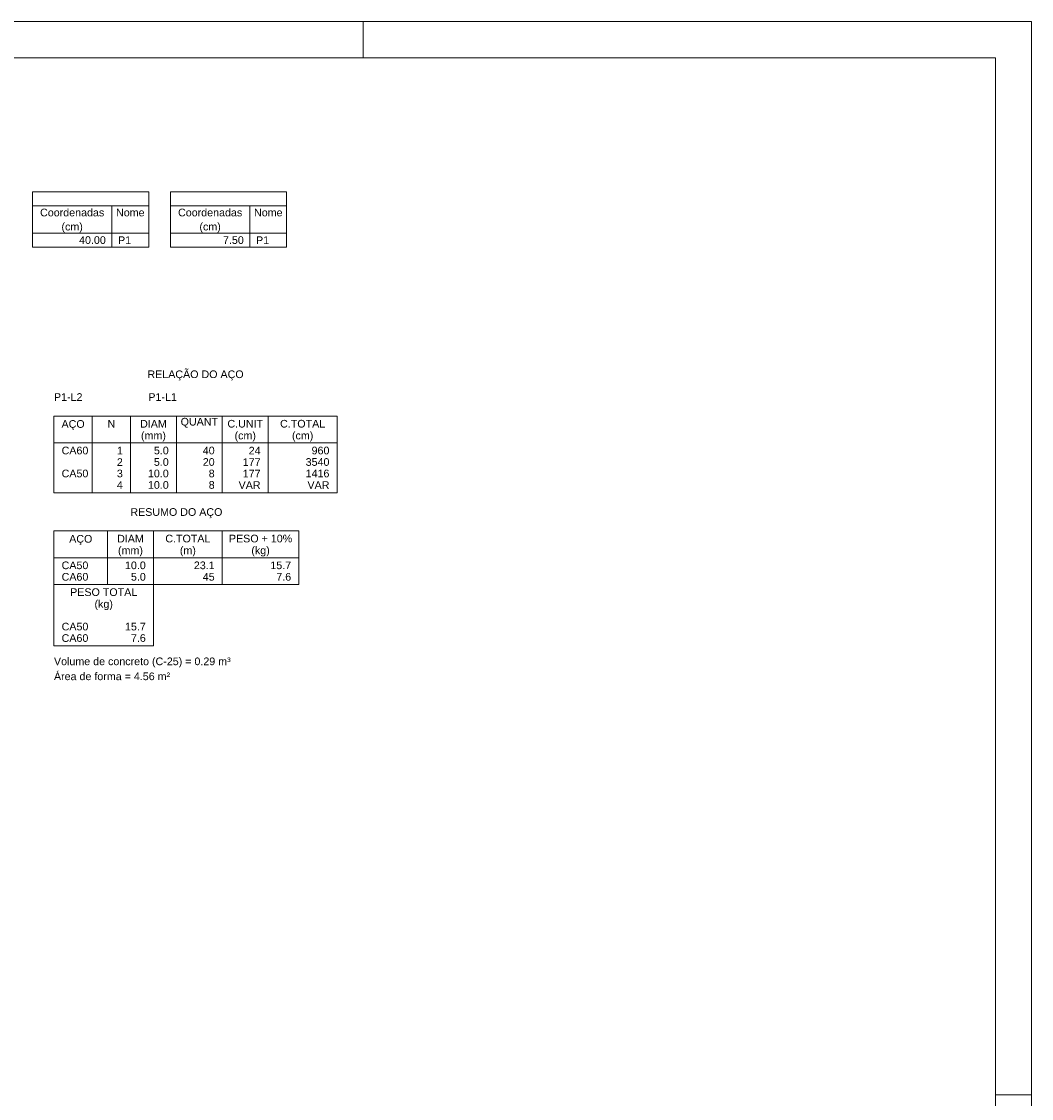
# Model space of a CAD drawing. Header units: millimetres. Extents: x 37.1 to 121.2, y 27.3 to 86.7.
# Tile 9 of 9: x 93.2 to 121.2, y 56.9 to 86.7. Entities that reach past the tile are written whole.
import ezdxf

# ---------------------------------------------------------------- set-up
doc = ezdxf.new("R2010")
doc.units = ezdxf.units.MM
doc.header["$MEASUREMENT"] = 0
for name, color, linetype, lineweight in [('DT-Relação do aço', 7, 'Continuous', 5), ('LC-Tabelas', 1, 'Continuous', 20), ('LC-Textos das tabelas', 5, 'Continuous', 5), ('PRANCHA 01', 7, 'Continuous', 20)]:
    doc.layers.add(name, color=color, linetype=linetype, lineweight=lineweight)
doc.styles.add('Arial', font='arial.ttf')

msp = doc.modelspace()

# ---------------------------------------------------------------- linework, layer by layer
at = {"layer": 'DT-Relação do aço', "linetype": 'Continuous'}
for p, q in [((94.1194, 75.745), (101.956, 75.745)), ((94.1194, 75.745), (94.1194, 73.627)), ((95.1784, 75.745), (95.1784, 73.627)), ((96.2374, 75.745), (96.2374, 73.627)), ((97.5082, 75.745), (97.5082, 73.627)), ((98.779, 75.745), (98.779, 73.627)), ((100.0498, 75.745), (100.0498, 73.627)), ((101.956, 75.745), (101.956, 73.627)), ((94.1194, 75.0037), (101.956, 75.0037)), ((94.1194, 73.627), (101.956, 73.627)), ((94.1194, 72.568), (94.1194, 71.0854)), ((94.1194, 72.568), (100.897, 72.568)), ((95.602, 72.568), (95.602, 71.0854)), ((96.8728, 72.568), (96.8728, 71.0854)), ((98.779, 72.568), (98.779, 71.0854)), ((100.897, 72.568), (100.897, 71.0854)), ((94.1194, 71.8267), (100.897, 71.8267)), ((94.1194, 71.0854), (100.897, 71.0854)), ((94.1194, 71.0854), (94.1194, 69.391)), ((96.8728, 69.391), (96.8728, 71.0854)), ((94.1194, 69.391), (96.8728, 69.391))]:
    msp.add_line(p, q, dxfattribs=at)
at = {"layer": 'LC-Tabelas'}
for p, q in [((93.5215, 81.9487), (96.7409, 81.9487)), ((93.5215, 81.9487), (93.5215, 80.4238)), ((96.7409, 81.9487), (96.7409, 80.4238)), ((97.3409, 81.9487), (100.5603, 81.9487)), ((97.3409, 81.9487), (97.3409, 80.4238)), ((100.5603, 81.9487), (100.5603, 80.4238)), ((93.5215, 81.5675), (96.7409, 81.5675)), ((95.7243, 81.5675), (95.7243, 80.4238)), ((97.3409, 81.5675), (100.5603, 81.5675)), ((99.5436, 81.5675), (99.5436, 80.4238)), ((93.5215, 80.805), (96.7409, 80.805)), ((97.3409, 80.805), (100.5603, 80.805)), ((93.5215, 80.4238), (96.7409, 80.4238)), ((97.3409, 80.4238), (100.5603, 80.4238))]:
    msp.add_line(p, q, dxfattribs=at)
at = {"layer": 'PRANCHA 01'}
msp.add_line((120.177, 56.9638), (121.177, 56.9638), dxfattribs=at)
msp.add_line((120.177, 56.9638), (121.177, 56.9638), dxfattribs=at)
for points in [[(37.077, 27.2638), (121.177, 27.2638), (121.177, 86.6638), (37.077, 86.6638), (37.077, 27.2638)], [(102.677, 85.6638), (102.677, 86.6638)], [(121.177, 56.9638), (120.177, 56.9638)], [(121.177, 56.9638), (120.177, 56.9638)]]:
    msp.add_lwpolyline(points, dxfattribs=at)
msp.add_lwpolyline([(39.577, 28.2638), (120.177, 28.2638), (120.177, 85.6638), (39.577, 85.6638)], close=True, dxfattribs=at)

# ---------------------------------------------------------------- texts
at = {"layer": 'DT-Relação do aço', "linetype": 'Continuous', "char_height": 0.2118, "line_spacing_factor": 0.798, "style": 'Arial'}
for s, insert, width, attachment_point in [('RELAÇÃO DO AÇO', (98.038, 76.7338), 5.340655, 8), ('P1-L2', (94.1194, 76.1686), 1.583135, 7), ('P1-L1', (96.7316, 76.1686), 1.583135, 7), ('N', (95.7079, 75.4273), 0.428446, 8), ('DIAM', (96.8728, 75.4273), 1.483193, 8), ('QUANT', (98.1436, 75.4273), 2.076471, 8), ('C.UNIT', (99.4144, 75.4273), 1.977398, 8), ('C.TOTAL', (101.0029, 75.4273), 2.505206, 8), ('AÇO', (94.649, 75.3578), 1.285627, 8), ('(mm)', (96.873, 75.0398), 1.383541, 8), ('(cm)', (99.414, 75.0398), 1.185975, 8), ('(cm)', (101.003, 75.0398), 1.185975, 8), ('CA60', (94.3312, 74.686), 1.484062, 7), ('1', (96.0256, 74.686), 0.329953, 9), ('5.0', (97.2964, 74.686), 0.824737, 9), ('40', (98.5672, 74.686), 0.659905, 9), ('24', (99.838, 74.686), 0.659905, 9), ('960', (101.7442, 74.686), 0.989858, 9), ('2', (96.0256, 74.3683), 0.329953, 9), ('5.0', (97.2964, 74.3683), 0.824737, 9), ('20', (98.5672, 74.3683), 0.659905, 9), ('177', (99.838, 74.3683), 0.989858, 9), ('3540', (101.7442, 74.3683), 1.31981, 9), ('CA50', (94.3312, 74.0506), 1.484062, 7), ('3', (96.0256, 74.0506), 0.329953, 9), ('10.0', (97.2964, 74.0506), 1.154689, 9), ('8', (98.5672, 74.0506), 0.329953, 9), ('177', (99.838, 74.0506), 0.989858, 9), ('1416', (101.7442, 74.0506), 1.31981, 9), ('4', (96.0256, 73.7329), 0.329953, 9), ('10.0', (97.2964, 73.7329), 1.154689, 9), ('8', (98.5672, 73.7329), 0.329953, 9), ('VAR', (99.838, 73.7329), 1.219869, 9), ('VAR', (101.7442, 73.7329), 1.219869, 9), ('RESUMO DO AÇO', (97.508, 72.9218), 5.109195, 8), ('AÇO', (94.861, 72.1808), 1.285627, 8), ('DIAM', (96.2374, 72.2503), 1.483193, 8), ('C.TOTAL', (97.8259, 72.2503), 2.505206, 8), ('PESO + 10%', (99.838, 72.2503), 3.512155, 8), ('(mm)', (96.237, 71.8628), 1.383541, 8), ('(m)', (97.826, 71.8628), 0.889337, 8), ('(kg)', (99.838, 71.8628), 1.021723, 8), ('CA50', (94.3312, 71.509), 1.484062, 7), ('10.0', (96.661, 71.509), 1.154689, 9), ('23.1', (98.5672, 71.509), 1.154689, 9), ('15.7', (100.6852, 71.509), 1.154689, 9), ('CA60', (94.3312, 71.1913), 1.484062, 7), ('5.0', (96.661, 71.1913), 0.824737, 9), ('45', (98.5672, 71.1913), 0.659905, 9), ('7.6', (100.6852, 71.1913), 0.824737, 9), ('PESO TOTAL', (95.4961, 70.7677), 3.725364, 8), ('(kg)', (95.496, 70.3798), 1.021723, 8), ('CA50', (94.3312, 69.8146), 1.484062, 7), ('15.7', (96.661, 69.8146), 1.154689, 9), ('CA60', (94.3312, 69.4969), 1.484062, 7), ('7.6', (96.661, 69.4969), 0.824737, 9), ('Volume de concreto (C-25) = 0.29 m³', (94.119, 68.7918), 9.809933, 7), ('Área de forma = 4.56 m²', (94.1194, 68.4379), 6.446676, 7)]:
    msp.add_mtext(s, dxfattribs=dict(at, insert=insert, width=width, attachment_point=attachment_point))
at = {"layer": 'LC-Textos das tabelas', "linetype": 'Continuous', "char_height": 0.2118, "line_spacing_factor": 0.798, "style": 'Arial'}
for s, insert, width, attachment_point in [('Coordenadas', (94.6229, 81.271), 3.550252, 8), ('Nome', (96.2326, 81.271), 1.577569, 8), ('Coordenadas', (98.4423, 81.271), 3.550252, 8), ('Nome', (100.0519, 81.271), 1.577569, 8), ('(cm)', (94.6228, 80.8201), 1.182456, 8), ('(cm)', (98.4418, 80.8201), 1.182456, 8), ('40.00', (95.5548, 80.5085), 1.479512, 9), ('P1', (95.8937, 80.5085), 0.723894, 7), ('7.50', (99.3742, 80.5085), 1.150731, 9), ('P1', (99.7131, 80.5085), 0.723894, 7)]:
    msp.add_mtext(s, dxfattribs=dict(at, insert=insert, width=width, attachment_point=attachment_point))

doc.saveas('drawing.dxf')
